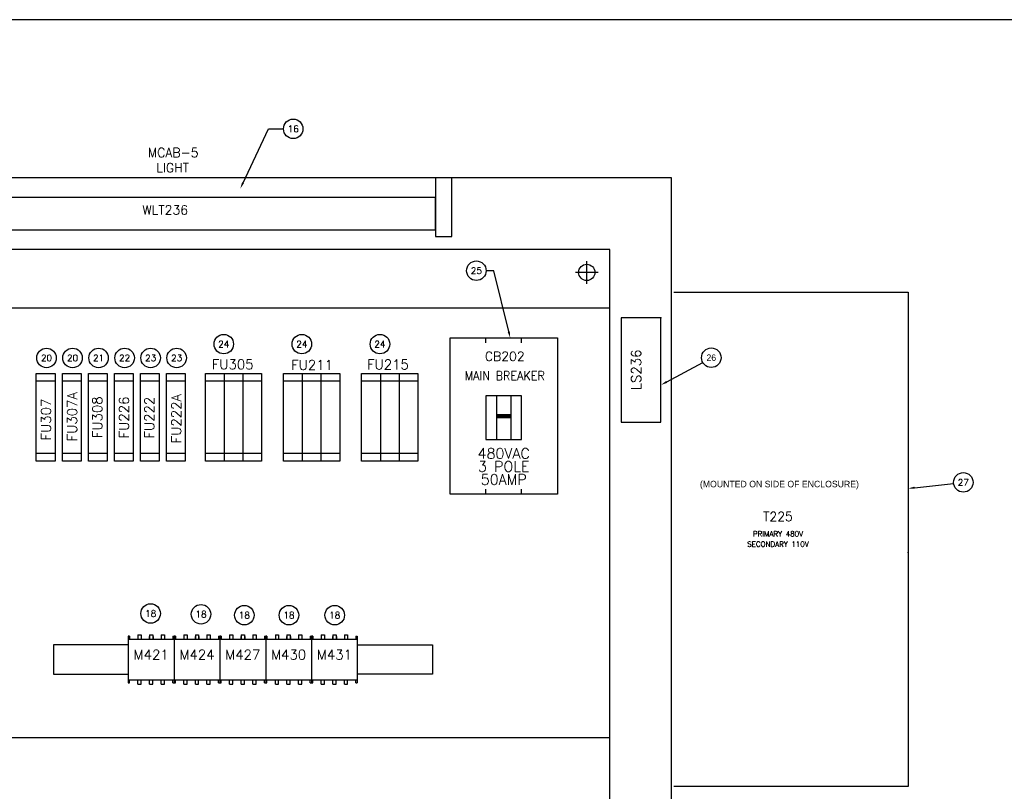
# Model space of a CAD drawing. Header units: inches. Extents: x 0 to 120, y 0 to 76.
# Tile 3 of 4: x 34 to 72, y 46 to 76. Entities that reach past the tile are written whole.
import ezdxf
from ezdxf.enums import TextEntityAlignment as Align

# ---------------------------------------------------------------- set-up
doc = ezdxf.new("R2010")
doc.units = ezdxf.units.IN
doc.header["$MEASUREMENT"] = 0
doc.linetypes.add('CENTER', pattern=[2, 1.25, -0.25, 0.25, -0.25])
for name, color, linetype in [('CL', 7, 'Continuous'), ('PBAL', 7, 'Continuous'), ('PDESC', 1, 'Continuous'), ('PITEM', 3, 'Continuous'), ('PSYMS', 7, 'Continuous'), ('PTAG', 30, 'Continuous')]:
    doc.layers.add(name, color=color, linetype=linetype)
doc.layers.add('Viewports', color=3, linetype='Continuous', plot=False)
doc.styles.add('LEGACY', font='romans.shx')
doc.styles.add('ROMANS', font='ROMANS.SHX')
doc.styles.add('WD', font='romans.shx')

# ---------------------------------------------------------------- blocks, each defined once
blk = doc.blocks.new('WD_PTAG')
at = {"style": 'LEGACY', "width": 0.9}
for tag, flags, p in [('P_ITEM', 9, (0, 0.374)), ('P_TAG1', 8, (0, 0.202)), ('DESC1', 8, (0, 0))]:
    blk.add_attdef(tag, text='', height=0.125, dxfattribs=dict(at, flags=flags)).set_placement(p, align=Align.CENTER)
at = {"style": 'LEGACY', "width": 0.7}
blk.add_attdef('LOC', text='', height=0.0625, dxfattribs=at).set_placement((0, 0.359), align=Align.CENTER)
at = {"style": 'LEGACY', "width": 0.9, "flags": 8}
blk.add_attdef('DESC2', text='', height=0.125, dxfattribs=at).set_placement((0.001, -0.047), align=Align.TOP_CENTER)
at = {"linetype": 'Continuous', "style": 'LEGACY', "flags": 1}
for tag, p in [('P_MFG', (-0.016, -0.297)), ('P_CAT', (-0.016, -0.231))]:
    blk.add_attdef(tag, text='', height=0.05, dxfattribs=at).set_placement(p, align=Align.MIDDLE)
at = {"linetype": 'Continuous', "style": 'LEGACY', "flags": 9}
for tag, p in [('P_ASSYCODE', (-0.016, -0.344)), ('WDBLKNAM', (-0.016, -0.197)), ('RATING1', (-0.016, -0.359)), ('RATING2', (-0.016, -0.375)), ('RATING10', (-0.016, -0.5)), ('RATING12', (-0.016, -0.516)), ('RATING11', (-0.016, -0.531)), ('RATING4', (-0.016, -0.391)), ('RATING3', (-0.016, -0.406)), ('RATING8', (-0.016, -0.422)), ('RATING7', (-0.016, -0.438)), ('RATING6', (-0.016, -0.453)), ('RATING5', (-0.016, -0.469)), ('RATING9', (-0.016, -0.484))]:
    blk.add_attdef(tag, text='', height=0.01, dxfattribs=at).set_placement(p, align=Align.CENTER)
blk = doc.blocks.new('PNLBEC')
at = {"layer": 'PBAL'}
blk.add_circle((0, 0), 0.375, dxfattribs=at)
at = {"layer": 'PITEM', "style": 'LEGACY'}
blk.add_attdef('B_ITEM', text='', height=0.25, dxfattribs=at).set_placement((0, 0), align=Align.MIDDLE)
blk = doc.blocks.new('PNLBFB')
at = {"layer": 'PBAL'}
blk.add_circle((0, 0), 0.375, dxfattribs=at)
at = {"layer": 'PITEM', "style": 'LEGACY'}
blk.add_attdef('B_ITEM', text='', height=0.25, dxfattribs=at).set_placement((0, 0), align=Align.MIDDLE)
blk = doc.blocks.new('PNLC0A')
at = {"layer": 'PBAL'}
blk.add_circle((0, 0), 0.375, dxfattribs=at)
at = {"layer": 'PITEM', "style": 'LEGACY'}
blk.add_attdef('B_ITEM', text='', height=0.25, dxfattribs=at).set_placement((0, 0), align=Align.MIDDLE)
blk = doc.blocks.new('PNLC19')
at = {"layer": 'PBAL'}
blk.add_circle((0, 0), 0.375, dxfattribs=at)
at = {"layer": 'PITEM', "style": 'LEGACY'}
blk.add_attdef('B_ITEM', text='', height=0.25, dxfattribs=at).set_placement((0, 0), align=Align.MIDDLE)
blk = doc.blocks.new('PNLC28')
at = {"layer": 'PBAL'}
blk.add_circle((0, 0), 0.375, dxfattribs=at)
at = {"layer": 'PITEM', "style": 'LEGACY'}
blk.add_attdef('B_ITEM', text='', height=0.25, dxfattribs=at).set_placement((0, 0), align=Align.MIDDLE)
blk = doc.blocks.new('PNLC37')
at = {"layer": 'PBAL'}
blk.add_circle((0, 0), 0.375, dxfattribs=at)
at = {"layer": 'PITEM', "style": 'LEGACY'}
blk.add_attdef('B_ITEM', text='', height=0.25, dxfattribs=at).set_placement((0, 0), align=Align.MIDDLE)
blk = doc.blocks.new('PNLC46')
at = {"layer": 'PBAL'}
blk.add_circle((0, 0), 0.375, dxfattribs=at)
at = {"layer": 'PITEM', "style": 'LEGACY'}
blk.add_attdef('B_ITEM', text='', height=0.25, dxfattribs=at).set_placement((0, 0), align=Align.MIDDLE)
blk = doc.blocks.new('PNLC55')
at = {"layer": 'PBAL'}
blk.add_circle((0, 0), 0.375, dxfattribs=at)
at = {"layer": 'PITEM', "style": 'LEGACY'}
blk.add_attdef('B_ITEM', text='', height=0.25, dxfattribs=at).set_placement((0, 0), align=Align.MIDDLE)
blk = doc.blocks.new('PNLC64')
at = {"layer": 'PBAL'}
blk.add_circle((0, 0), 0.375, dxfattribs=at)
at = {"layer": 'PITEM', "style": 'LEGACY'}
blk.add_attdef('B_ITEM', text='', height=0.25, dxfattribs=at).set_placement((0, 0), align=Align.MIDDLE)
blk = doc.blocks.new('PNLD10')
at = {"layer": 'PBAL'}
blk.add_circle((0, 0), 0.375, dxfattribs=at)
at = {"layer": 'PITEM', "style": 'LEGACY'}
blk.add_attdef('B_ITEM', text='', height=0.25, dxfattribs=at).set_placement((0, 0), align=Align.MIDDLE)
blk = doc.blocks.new('PNLD1F')
at = {"layer": 'PBAL'}
blk.add_circle((0, 0), 0.375, dxfattribs=at)
at = {"layer": 'PITEM', "style": 'LEGACY'}
blk.add_attdef('B_ITEM', text='', height=0.25, dxfattribs=at).set_placement((0, 0), align=Align.MIDDLE)
blk = doc.blocks.new('PNLD2E')
at = {"layer": 'PBAL'}
blk.add_circle((0, 0), 0.375, dxfattribs=at)
at = {"layer": 'PITEM', "style": 'LEGACY'}
blk.add_attdef('B_ITEM', text='', height=0.25, dxfattribs=at).set_placement((0, 0), align=Align.MIDDLE)
blk = doc.blocks.new('PNLD3D')
at = {"layer": 'PBAL'}
blk.add_circle((0, 0), 0.375, dxfattribs=at)
at = {"layer": 'PITEM', "style": 'LEGACY'}
blk.add_attdef('B_ITEM', text='', height=0.25, dxfattribs=at).set_placement((0, 0), align=Align.MIDDLE)
blk = doc.blocks.new('PNLD4C')
at = {"layer": 'PBAL'}
blk.add_circle((0, 0), 0.375, dxfattribs=at)
at = {"layer": 'PITEM', "style": 'LEGACY'}
blk.add_attdef('B_ITEM', text='', height=0.25, dxfattribs=at).set_placement((0, 0), align=Align.MIDDLE)
blk = doc.blocks.new('PNL243D')
at = {"layer": 'PBAL'}
blk.add_circle((-0.375, 0), 0.375, dxfattribs=at)
at = {"layer": 'PITEM', "style": 'LEGACY'}
blk.add_attdef('B_ITEM', text='', height=0.25, dxfattribs=at).set_placement((-0.375, 0), align=Align.MIDDLE)
blk = doc.blocks.new('PNL2462')
at = {"layer": 'PBAL'}
blk.add_circle((0.375, 0), 0.375, dxfattribs=at)
at = {"layer": 'PITEM', "style": 'LEGACY'}
blk.add_attdef('B_ITEM', text='', height=0.25, dxfattribs=at).set_placement((0.375, 0), align=Align.MIDDLE)
blk = doc.blocks.new('PNL2474')
at = {"layer": 'PBAL'}
blk.add_circle((0.373, 0.041), 0.375, dxfattribs=at)
at = {"layer": 'PITEM', "style": 'LEGACY'}
blk.add_attdef('B_ITEM', text='', height=0.25, dxfattribs=at).set_placement((0.373, 0.041), align=Align.MIDDLE)
blk = doc.blocks.new('ABMSE090')
for p, q in [((0, 1.801), (0, 0)), ((0.05, 1.801), (0, 1.801)), ((0, 1.681), (1.76, 1.681)), ((0.05, 1.801), (0.05, 1.681)), ((0.371, 1.851), (0.371, 1.681)), ((0.371, 1.851), (0.496, 1.851)), ((0.496, 1.851), (0.496, 1.681)), ((0.805, 1.791), (0.805, 1.681)), ((0.805, 1.791), (0.818, 1.791)), ((0.818, 1.851), (0.818, 1.681)), ((0.818, 1.851), (0.942, 1.851)), ((0.942, 1.851), (0.942, 1.681)), ((0.955, 1.791), (0.942, 1.791)), ((0.955, 1.791), (0.955, 1.681)), ((1.264, 1.851), (1.264, 1.681)), ((1.264, 1.851), (1.389, 1.851)), ((1.389, 1.851), (1.389, 1.681)), ((1.71, 1.801), (1.71, 1.681)), ((1.71, 1.801), (1.76, 1.801)), ((1.76, 1.801), (1.76, 0)), ((0, 0.12), (1.76, 0.12)), ((0, 0), (0.05, 0)), ((0.05, 0), (0.05, 0.12)), ((0.371, -0.05), (0.371, 0.12)), ((0.496, -0.05), (0.496, 0.12)), ((0.818, -0.05), (0.818, 0.12)), ((0.942, -0.05), (0.942, 0.12)), ((1.264, -0.05), (1.264, 0.12)), ((1.389, -0.05), (1.389, 0.12)), ((1.71, 0), (1.71, 0.12)), ((1.71, 0), (1.76, 0)), ((0.371, -0.05), (0.496, -0.05)), ((0.818, -0.05), (0.942, -0.05)), ((1.264, -0.05), (1.389, -0.05))]:
    blk.add_line(p, q)
blk = doc.blocks.new('SQD_C_1')
for p, q in [((1.5327, 4.0086), (0, 4.0086)), ((0, 4.0086), (0, 0)), ((1.5327, 0), (1.5327, 4.0086)), ((0, 0), (1.5327, 0))]:
    blk.add_line(p, q)
blk = doc.blocks.new('PNL1328')
at = {"layer": 'PBAL'}
blk.add_circle((0.33, 0.179), 0.375, dxfattribs=at)
at = {"layer": 'PITEM'}
blk.add_attdef('B_ITEM', text='', height=0.25, dxfattribs=at).set_placement((0.33, 0.179), align=Align.MIDDLE)
blk = doc.blocks.new('ABMSE130')
for p, q in [((0, 1.801), (0, 0)), ((0.05, 1.801), (0, 1.801)), ((0, 1.681), (1.76, 1.681)), ((0.05, 1.801), (0.05, 1.681)), ((0.371, 1.851), (0.371, 1.681)), ((0.371, 1.851), (0.496, 1.851)), ((0.496, 1.851), (0.496, 1.681)), ((0.805, 1.791), (0.805, 1.681)), ((0.805, 1.791), (0.818, 1.791)), ((0.818, 1.851), (0.818, 1.681)), ((0.818, 1.851), (0.942, 1.851)), ((0.942, 1.851), (0.942, 1.681)), ((0.955, 1.791), (0.942, 1.791)), ((0.955, 1.791), (0.955, 1.681)), ((1.264, 1.851), (1.264, 1.681)), ((1.264, 1.851), (1.389, 1.851)), ((1.389, 1.851), (1.389, 1.681)), ((1.71, 1.801), (1.71, 1.681)), ((1.71, 1.801), (1.76, 1.801)), ((1.76, 1.801), (1.76, 0)), ((0, 0.12), (1.76, 0.12)), ((0, 0), (0.05, 0)), ((0.05, 0), (0.05, 0.12)), ((0.371, -0.05), (0.371, 0.12)), ((0.496, -0.05), (0.496, 0.12)), ((0.818, -0.05), (0.818, 0.12)), ((0.942, -0.05), (0.942, 0.12)), ((1.264, -0.05), (1.264, 0.12)), ((1.389, -0.05), (1.389, 0.12)), ((1.71, 0), (1.71, 0.12)), ((1.71, 0), (1.76, 0)), ((0.371, -0.05), (0.496, -0.05)), ((0.818, -0.05), (0.942, -0.05)), ((1.264, -0.05), (1.389, -0.05))]:
    blk.add_line(p, q)

msp = doc.modelspace()

# ---------------------------------------------------------------- linework, layer by layer
at = {"color": 4}
for p, q in [((59.125, 70), (7.5, 70)), ((59.125, 8.5), (59.125, 70)), ((56.75, 67.25), (9.25, 67.25)), ((56.75, 10.25), (56.75, 67.25)), ((56.75, 65), (12.5, 65)), ((12.502, 48.5), (56.75, 48.5))]:
    msp.add_line(p, q, dxfattribs=at)
for p, q in [((50.062, 70), (50.062, 67.75)), ((50.688, 67.75), (50.688, 70)), ((50.062, 69.25), (16.562, 69.25)), ((50.062, 68), (50.062, 69.25)), ((16.562, 68), (50.062, 68)), ((50.062, 67.75), (50.688, 67.75)), ((51.992, 63.663), (51.992, 63.851)), ((53.367, 63.663), (53.367, 63.851)), ((34.718, 62.488), (35.438, 62.488)), ((34.718, 59.113), (34.718, 62.488)), ((35.438, 62.488), (35.438, 59.113)), ((35.718, 59.113), (35.718, 62.488)), ((35.718, 62.488), (36.438, 62.488)), ((36.438, 62.488), (36.438, 59.113)), ((36.718, 59.113), (36.718, 62.488)), ((36.718, 62.488), (37.438, 62.488)), ((37.438, 62.488), (37.438, 59.113)), ((37.718, 59.113), (37.718, 62.488)), ((37.718, 62.488), (38.438, 62.488)), ((38.438, 62.488), (38.438, 59.113)), ((38.718, 59.113), (38.718, 62.488)), ((38.718, 62.488), (39.438, 62.488)), ((39.438, 62.488), (39.438, 59.113)), ((39.718, 62.488), (40.438, 62.488)), ((39.718, 59.113), (39.718, 62.488)), ((40.438, 62.488), (40.438, 59.113)), ((41.218, 62.488), (43.375, 62.488)), ((41.218, 59.113), (41.218, 62.488)), ((41.938, 62.488), (41.938, 59.113)), ((42.655, 62.488), (42.655, 59.113)), ((43.375, 62.488), (43.375, 59.113)), ((44.218, 62.488), (46.375, 62.488)), ((44.218, 59.113), (44.218, 62.488)), ((44.938, 62.488), (44.938, 59.113)), ((45.655, 62.488), (45.655, 59.113)), ((46.375, 62.488), (46.375, 59.113)), ((47.218, 59.113), (47.218, 62.488)), ((47.218, 62.488), (49.375, 62.488)), ((47.938, 62.488), (47.938, 59.113)), ((48.655, 62.488), (48.655, 59.113)), ((49.375, 62.488), (49.375, 59.113)), ((35.438, 62.196), (34.718, 62.196)), ((36.438, 62.196), (35.718, 62.196)), ((37.438, 62.196), (36.718, 62.196)), ((38.438, 62.196), (37.718, 62.196)), ((39.438, 62.196), (38.718, 62.196)), ((40.438, 62.196), (39.718, 62.196)), ((43.375, 62.196), (41.218, 62.196)), ((46.375, 62.196), (44.218, 62.196)), ((49.375, 62.196), (47.218, 62.196)), ((52.406, 61.632), (52.406, 59.945)), ((52.953, 61.632), (52.953, 59.945)), ((35.438, 59.406), (34.718, 59.406)), ((36.438, 59.406), (35.718, 59.406)), ((37.438, 59.406), (36.718, 59.406)), ((38.438, 59.406), (37.718, 59.406)), ((39.438, 59.406), (38.718, 59.406)), ((40.438, 59.406), (39.718, 59.406)), ((43.375, 59.406), (41.218, 59.406)), ((46.375, 59.406), (44.218, 59.406)), ((49.375, 59.406), (47.218, 59.406)), ((35.438, 59.113), (34.718, 59.113)), ((36.438, 59.113), (35.718, 59.113)), ((37.438, 59.113), (36.718, 59.113)), ((38.438, 59.113), (37.718, 59.113)), ((39.438, 59.113), (38.718, 59.113)), ((40.438, 59.113), (39.718, 59.113)), ((43.375, 59.113), (41.218, 59.113)), ((46.375, 59.113), (44.218, 59.113)), ((49.375, 59.113), (47.218, 59.113)), ((51.992, 57.851), (51.992, 58.038)), ((53.367, 57.851), (53.367, 58.038)), ((35.377, 52.062), (35.377, 50.938)), ((38.252, 52.062), (35.377, 52.062)), ((47.052, 52.062), (49.937, 52.062)), ((35.377, 50.938), (38.252, 50.938)), ((49.937, 50.938), (47.052, 50.938))]:
    msp.add_line(p, q)
for points in [[(50.617, 57.851), (50.617, 63.851), (54.742, 63.851), (54.742, 57.851)], [(51.992, 61.632), (51.992, 59.945), (53.367, 59.945), (53.367, 61.632)]]:
    msp.add_lwpolyline(points, close=True)
at = {"const_width": 0.169}
msp.add_lwpolyline([(52.406, 60.851), (52.953, 60.851)], dxfattribs=at)
msp.add_circle((55.869, 66.37), 0.312)
at = {"layer": 'CL', "linetype": 'CENTER'}
for p, q in [((55.869, 65.933), (55.869, 66.808)), ((56.307, 66.37), (55.432, 66.37))]:
    msp.add_line(p, q, dxfattribs=at)
at = {"layer": 'DEFPOINTS', "color": 0, "linetype": 'ByBlock'}
msp.add_point((56.74, 67.25), dxfattribs=at)
at = {"layer": 'PBAL'}
for p, q in [((42.661, 69.814), (43.64, 71.885)), ((43.64, 71.885), (44.215, 71.885)), ((52.297, 66.436), (52.002, 66.436)), ((52.871, 64.094), (52.297, 66.436)), ((58.942, 62.165), (60.325, 62.914)), ((68.467, 58.097), (69.967, 58.261))]:
    msp.add_line(p, q, dxfattribs=at)
for p in [(58.722, 64.63), (68.218, 55.613)]:
    msp.add_point(p, dxfattribs=at)
for points in [[(42.698, 69.796), (42.623, 69.832), (42.554, 69.588)], [(52.911, 64.104), (52.83, 64.084), (52.93, 63.851)], [(58.962, 62.128), (58.922, 62.201), (58.722, 62.046)], [(68.471, 58.056), (68.462, 58.138), (68.218, 58.07)]]:
    msp.add_solid(points, dxfattribs=at)
at = {"layer": 'PSYMS'}
for p, q in [((59.218, 65.613), (68.218, 65.613)), ((68.218, 65.613), (68.218, 46.613)), ((49.937, 52.062), (49.937, 50.938)), ((68.218, 46.613), (59.218, 46.613))]:
    msp.add_line(p, q, dxfattribs=at)
at = {"layer": 'Viewports'}
msp.add_lwpolyline([(0, 0), (120, 0), (120, 76.08), (0, 76.08)], close=True, dxfattribs=at)

# ---------------------------------------------------------------- block references
at = {"layer": 'PBAL'}
for name, p, values in [('PNL2462', (44.215, 71.885), {'B_ITEM': '16'}), ('PNL243D', (52.002, 66.436), {'B_ITEM': '25'}), ('PNLC46', (41.921, 63.615), {'B_ITEM': '24'}), ('PNLC55', (44.921, 63.615), {'B_ITEM': '24'}), ('PNLC64', (47.921, 63.615), {'B_ITEM': '24'}), ('PNLBEC', (35.11, 63.083), {'B_ITEM': '20'}), ('PNLBFB', (36.11, 63.083), {'B_ITEM': '20'}), ('PNLC0A', (37.11, 63.083), {'B_ITEM': '21'}), ('PNLC19', (38.11, 63.083), {'B_ITEM': '22'}), ('PNLC28', (39.11, 63.083), {'B_ITEM': '23'}), ('PNLC37', (40.11, 63.083), {'B_ITEM': '23'}), ('PNL1328', (60.325, 62.914), {'B_ITEM': '26'}), ('PNL2474', (69.967, 58.261), {'B_ITEM': '27'}), ('PNLD10', (39.11, 53.263), {'B_ITEM': '18'}), ('PNLD1F', (41.046, 53.235), {'B_ITEM': '18'}), ('PNLD2E', (42.711, 53.198), {'B_ITEM': '18'}), ('PNLD3D', (44.424, 53.198), {'B_ITEM': '18'}), ('PNLD4C', (46.184, 53.198), {'B_ITEM': '18'})]:
    msp.add_blockref(name, p, dxfattribs=at).add_auto_attribs(values)
at = {"layer": 'PSYMS'}
ref = msp.add_blockref('WD_PTAG', (39.671, 68.391), dxfattribs=at)
ref.add_attrib('P_TAG1', 'WLT236', dxfattribs={"layer": 'PTAG', "height": 0.35, "style": 'WD', "flags": 8}).set_placement((39.671, 68.594), align=Align.CENTER)
ref.add_attrib('DESC1', 'MCAB-5', dxfattribs={"layer": 'PDESC', "height": 0.35, "style": 'WD', "flags": 8}).set_placement((39.976, 70.8), align=Align.CENTER)
ref.add_attrib('DESC2', 'LIGHT', dxfattribs={"layer": 'PDESC', "height": 0.35, "style": 'WD', "flags": 8}).set_placement((39.953, 70.566), align=Align.TOP_CENTER)
ref = msp.add_blockref('SQD_C_1', (57.189, 60.621), dxfattribs=at)
ref.add_attrib('P_TAG1', 'LS236', dxfattribs={"layer": 'PTAG', "height": 0.375, "rotation": 90, "style": 'WD'}).set_placement((57.956, 62.626), align=Align.CENTER)
ref = msp.add_blockref('WD_PTAG', (52.718, 63.266), dxfattribs=at)
ref.add_attrib('P_TAG1', 'CB202', dxfattribs={"layer": 'PTAG', "height": 0.35, "style": 'WD', "flags": 8}).set_placement((52.718, 62.971), align=Align.CENTER)
ref.add_attrib('DESC1', 'MAIN BREAKER', dxfattribs={"layer": 'PDESC', "height": 0.35, "style": 'WD', "width": 0.9, "flags": 8}).set_placement((52.718, 62.226), align=Align.CENTER)
ref = msp.add_blockref('WD_PTAG', (42.262, 62.616), dxfattribs=at)
ref.add_attrib('P_TAG1', 'FU305', dxfattribs={"layer": 'PTAG', "height": 0.375, "style": 'LEGACY', "flags": 8}).set_placement((42.262, 62.649), align=Align.CENTER)
ref = msp.add_blockref('WD_PTAG', (45.313, 62.616), dxfattribs=at)
ref.add_attrib('P_TAG1', 'FU211', dxfattribs={"layer": 'PTAG', "height": 0.375, "style": 'LEGACY', "flags": 8}).set_placement((45.313, 62.626), align=Align.CENTER)
ref = msp.add_blockref('WD_PTAG', (48.229, 62.772), dxfattribs=at)
ref.add_attrib('P_TAG1', 'FU215', dxfattribs={"layer": 'PTAG', "height": 0.375, "style": 'LEGACY', "flags": 8}).set_placement((48.229, 62.643), align=Align.CENTER)
ref = msp.add_blockref('WD_PTAG', (36.224, 60.825), dxfattribs=dict(at, rotation=90))
ref.add_attrib('P_TAG1', 'FU307A', dxfattribs={"layer": 'PTAG', "height": 0.375, "rotation": 90, "style": 'LEGACY', "flags": 8}).set_placement((36.283, 60.825), align=Align.CENTER)
ref = msp.add_blockref('WD_PTAG', (35.111, 60.714), dxfattribs=dict(at, rotation=90))
ref.add_attrib('P_TAG1', 'FU307', dxfattribs={"layer": 'PTAG', "height": 0.375, "rotation": 90, "style": 'LEGACY', "flags": 8}).set_placement((35.278, 60.714), align=Align.CENTER)
ref = msp.add_blockref('WD_PTAG', (37.103, 60.803), dxfattribs=dict(at, rotation=90))
ref.add_attrib('P_TAG1', 'FU308', dxfattribs={"layer": 'PTAG', "height": 0.375, "rotation": 90, "style": 'LEGACY', "flags": 8}).set_placement((37.248, 60.803), align=Align.CENTER)
ref = msp.add_blockref('WD_PTAG', (38.305, 60.795), dxfattribs=dict(at, rotation=90))
ref.add_attrib('P_TAG1', 'FU226', dxfattribs={"layer": 'PTAG', "height": 0.375, "rotation": 90, "style": 'LEGACY', "flags": 8}).set_placement((38.272, 60.795), align=Align.CENTER)
ref = msp.add_blockref('WD_PTAG', (39.252, 60.788), dxfattribs=dict(at, rotation=90))
ref.add_attrib('P_TAG1', 'FU222', dxfattribs={"layer": 'PTAG', "height": 0.375, "rotation": 90, "style": 'LEGACY', "flags": 8}).set_placement((39.25, 60.788), align=Align.CENTER)
ref = msp.add_blockref('WD_PTAG', (40.245, 60.749), dxfattribs=dict(at, rotation=90))
ref.add_attrib('P_TAG1', 'FU222A', dxfattribs={"layer": 'PTAG', "height": 0.375, "rotation": 90, "style": 'LEGACY', "flags": 8}).set_placement((40.282, 60.749), align=Align.CENTER)
ref = msp.add_blockref('WD_PTAG', (63.218, 56.613), dxfattribs=at)
ref.add_attrib('P_TAG1', 'T225', dxfattribs={"layer": 'PTAG', "height": 0.35, "style": 'WD', "flags": 8}).set_placement((63.218, 56.816), align=Align.CENTER)
ref.add_attrib('DESC1', 'PRIMARY 480V', dxfattribs={"layer": 'PDESC', "height": 0.2, "style": 'WD', "flags": 8}).set_placement((63.218, 56.224), align=Align.CENTER)
ref.add_attrib('DESC2', 'SECONDARY 110V', dxfattribs={"layer": 'PDESC', "height": 0.2, "style": 'WD', "flags": 8}).set_placement((63.219, 56.029), align=Align.TOP_CENTER)
ref = msp.add_blockref('ABMSE090', (38.252, 50.595), dxfattribs=at)
ref.add_attrib('P_TAG1', 'M421', dxfattribs={"layer": 'PTAG', "height": 0.375, "style": 'WD'}).set_placement((39.132, 51.495), align=Align.CENTER)
ref = msp.add_blockref('ABMSE090', (40.012, 50.595), dxfattribs=at)
ref.add_attrib('P_TAG1', 'M424', dxfattribs={"layer": 'PTAG', "height": 0.375, "style": 'WD'}).set_placement((40.892, 51.495), align=Align.CENTER)
ref = msp.add_blockref('ABMSE130', (41.772, 50.595), dxfattribs=at)
ref.add_attrib('P_TAG1', 'M427', dxfattribs={"layer": 'PTAG', "height": 0.375, "style": 'WD'}).set_placement((42.652, 51.495), align=Align.CENTER)
ref = msp.add_blockref('ABMSE130', (43.532, 50.595), dxfattribs=at)
ref.add_attrib('P_TAG1', 'M430', dxfattribs={"layer": 'PTAG', "height": 0.375, "style": 'WD'}).set_placement((44.412, 51.495), align=Align.CENTER)
ref = msp.add_blockref('ABMSE130', (45.292, 50.595), dxfattribs=at)
ref.add_attrib('P_TAG1', 'M431', dxfattribs={"layer": 'PTAG', "height": 0.375, "style": 'WD'}).set_placement((46.172, 51.495), align=Align.CENTER)

# ---------------------------------------------------------------- texts
at = {"style": 'ROMANS'}
for s, p in [('480VAC', (52.679, 59.413)), ('3 POLE', (52.679, 58.913)), ('50AMP', (52.679, 58.413))]:
    msp.add_text(s, height=0.4, dxfattribs=at).set_placement(p, align=Align.MIDDLE)
at = {"layer": 'PSYMS'}
msp.add_text('(MOUNTED ON SIDE OF ENCLOSURE)', height=0.25, dxfattribs=at).set_placement((60.218, 58.113))

doc.saveas('drawing.dxf')
